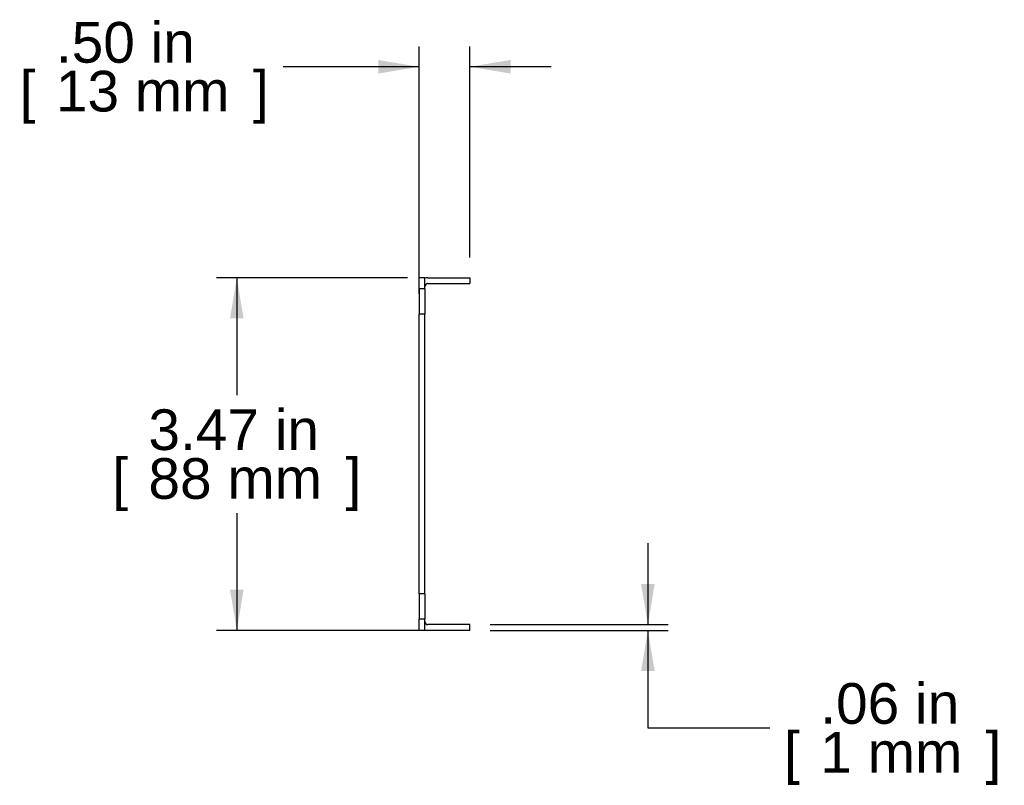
# Model space of a CAD drawing. Header units: inches. Extents: x 0 to 52.8, y -0.2 to 39.5.
# Tile 8 of 10: x 34.5 to 44.2, y 18.8 to 26.3. Entities that reach past the tile are written whole.
import ezdxf
from ezdxf.enums import TextEntityAlignment as Align

# ---------------------------------------------------------------- set-up
doc = ezdxf.new("R2010")
doc.units = ezdxf.units.IN
doc.header["$MEASUREMENT"] = 0
doc.layers.add('COM54342', color=7, linetype='Continuous')
doc.layers.add('Default', color=7, linetype='Continuous')
doc.styles.add('SEACAD_Arial', font='arial.ttf')
doc.dimstyles.new('WEB_SMALL', dxfattribs={"dimtxt": 0.4, "dimasz": 0.4, "dimexe": 0.2, "dimexo": 0.2, "dimgap": 0.2, "dimtad": 0, "dimtih": 1, "dimtoh": 1, "dimzin": 4, "dimdsep": 46, "dimtxsty": 'SEACAD_Arial', "dimblk1": '_SE_FILLED', "dimblk2": '_SE_FILLED', "dimsah": 1, "dimcen": 0.2, "dimadec": 0, "dimazin": 0, "dimtfac": 1, "dimtofl": 0, "dimtmove": 0, "dimatfit": 3, "dimfxl": 1, "dimtolj": 1, "dimtzin": 4, "dimarcsym": 0})

# ---------------------------------------------------------------- blocks, each defined once
blk = doc.blocks.new('SE3')
at = {"layer": 'COM54342', "color": 7, "linetype": 'Continuous'}
for p, q in [((38.5158, 23.7838), (38.4588, 23.7838)), ((38.4588, 23.6748), (38.4588, 23.7838)), ((38.5158, 23.6748), (38.5158, 23.7838)), ((38.5448, 23.7838), (38.9588, 23.7838)), ((38.9588, 23.7838), (38.9588, 23.7268)), ((38.5158, 23.6748), (38.4588, 23.6748)), ((38.4588, 23.6748), (38.4588, 23.4248)), ((38.5158, 23.6748), (38.5158, 23.4248)), ((38.5448, 23.7268), (38.9588, 23.7268)), ((38.4588, 20.6748), (38.4588, 23.4248)), ((38.5158, 23.4248), (38.4588, 23.4248)), ((38.5158, 20.6748), (38.5158, 23.4248)), ((38.5158, 20.6748), (38.4588, 20.6748)), ((38.4588, 20.6748), (38.4588, 20.4248)), ((38.5158, 20.6748), (38.5158, 20.4248)), ((38.4588, 20.3158), (38.4588, 20.4248)), ((38.5158, 20.4248), (38.4588, 20.4248)), ((38.5158, 20.3158), (38.5158, 20.4248)), ((38.9588, 20.3728), (38.5448, 20.3728)), ((38.9588, 20.3158), (38.9588, 20.3728)), ((38.5158, 20.3158), (38.4588, 20.3158)), ((38.9588, 20.3158), (38.5448, 20.3158))]:
    blk.add_line(p, q, dxfattribs=at)
for centre, radius, start, end in [((38.5448, 23.6978), 0.086, 90, 109.70694), ((38.5448, 23.6978), 0.029, 90, 180), ((38.5448, 20.4018), 0.029, 180, 270), ((38.5448, 20.4018), 0.086, 250.29306, 270)]:
    blk.add_arc(centre, radius, start, end, dxfattribs=at)
blk = doc.blocks.new('DMBLK233')
at = {"layer": 'Default', "linetype": 'Continuous', "transparency": 16777216}
for points in [[(38.0588, 25.926), (38.0588, 25.7927), (38.4588, 25.8594)], [(39.3588, 25.926), (38.9588, 25.8594), (39.3588, 25.7927)]]:
    blk.add_hatch(color=7, dxfattribs=at).paths.add_polyline_path(points)
at = {"layer": 'Default', "color": 7, "linetype": 'Continuous', "transparency": 16777216}
for p, q in [((38.4588, 23.6248), (38.4588, 26.0594)), ((38.9588, 23.9838), (38.9588, 26.0594)), ((38.4588, 25.8594), (37.1212, 25.8594)), ((39.7588, 25.8594), (38.9588, 25.8594))]:
    blk.add_line(p, q, dxfattribs=at)
at = {"layer": 'Default', "color": 7, "linetype": 'Continuous', "transparency": 16777216, "style": 'SEACAD_Arial'}
for s, p in [('.50 in', (34.8855, 26.2994)), ('[', (34.529, 25.8194)), ('13 mm', (34.8855, 25.8194)), (']', (36.8247, 25.8194))]:
    blk.add_text(s, height=0.4, dxfattribs=at).set_placement(p, align=Align.TOP_LEFT)
blk = doc.blocks.new('_SE_FILLED')
at = {"color": 0}
blk.add_line((0, 0), (-1, 0), dxfattribs=at)
blk.add_solid([(0, 0), (-1, -0.1665), (-1, 0.1665), (0, 0)], dxfattribs=at)
blk = doc.blocks.new('DMBLK234')
at = {"layer": 'Default', "linetype": 'Continuous', "transparency": 16777216}
for points in [[(40.7769, 20.7728), (40.6436, 20.7728), (40.7103, 20.3728)], [(40.7769, 19.9158), (40.7103, 20.3158), (40.6436, 19.9158)]]:
    blk.add_hatch(color=7, dxfattribs=at).paths.add_polyline_path(points)
at = {"layer": 'Default', "color": 7, "linetype": 'Continuous', "transparency": 16777216}
for p, q in [((40.7103, 21.1728), (40.7103, 20.3728)), ((39.1588, 20.3728), (40.9103, 20.3728)), ((39.1588, 20.3158), (40.9103, 20.3158)), ((40.7103, 20.3158), (40.7103, 19.3572)), ((40.7103, 19.3572), (41.9103, 19.3572))]:
    blk.add_line(p, q, dxfattribs=at)
at = {"layer": 'Default', "color": 7, "linetype": 'Continuous', "transparency": 16777216, "style": 'SEACAD_Arial'}
for s, p in [('.06 in', (42.4068, 19.7972)), ('[', (42.0503, 19.3172)), ('1 mm', (42.4068, 19.3172)), (']', (44.0329, 19.3172))]:
    blk.add_text(s, height=0.4, dxfattribs=at).set_placement(p, align=Align.TOP_LEFT)
blk = doc.blocks.new('DMBLK237')
at = {"layer": 'Default', "linetype": 'Continuous', "transparency": 16777216}
for points in [[(36.5987, 23.3838), (36.732, 23.3838), (36.6653, 23.7838)], [(36.5987, 20.7158), (36.6653, 20.3158), (36.732, 20.7158)]]:
    blk.add_hatch(color=7, dxfattribs=at).paths.add_polyline_path(points)
at = {"layer": 'Default', "color": 7, "linetype": 'Continuous', "transparency": 16777216}
for p, q in [((38.3448, 23.7838), (36.4653, 23.7838)), ((36.6653, 23.7838), (36.6653, 22.6298)), ((36.6653, 21.4698), (36.6653, 20.3158)), ((38.5518, 20.3158), (36.4653, 20.3158))]:
    blk.add_line(p, q, dxfattribs=at)
at = {"layer": 'Default', "color": 7, "linetype": 'Continuous', "transparency": 16777216, "style": 'SEACAD_Arial'}
for s, p in [('3.47 in', (35.7958, 22.4898)), ('[', (35.4392, 22.0098)), ('88 mm', (35.7958, 22.0098)), (']', (37.7349, 22.0098))]:
    blk.add_text(s, height=0.4, dxfattribs=at).set_placement(p, align=Align.TOP_LEFT)

msp = doc.modelspace()

# ---------------------------------------------------------------- block references
at = {"layer": 'Default'}
msp.add_blockref('SE3', (0, 0), dxfattribs=at)

# ---------------------------------------------------------------- dimensions: what is measured, and where the dimension line sits
at = {"layer": 'Default', "color": 7, "linetype": 'Continuous'}
dim = msp.add_linear_dim(base=(38.4588, 25.8594), p1=(38.9588, 23.7838), p2=(38.4588, 23.4248), text='\\A1;<>', dimstyle='WEB_SMALL', override={"dimpost": '\\X'}, dxfattribs=at)
dim.commit()
dim.dimension.update_dxf_attribs({"geometry": 'DMBLK233', "text_midpoint": (37.1212, 25.8594), "dimtype": 160})
for base, p1, p2, angle, picture, middle, dimtype in [((36.6653, 20.3158), (38.5448, 23.7838), (38.7518, 20.3158), 90, 'DMBLK237', (36.6653, 22.0498), 160), ((40.7103, 20.3728), (38.9588, 20.3728), (38.9588, 20.3158), 270, 'DMBLK234', (41.9103, 19.3572), 161)]:
    dim = msp.add_linear_dim(base=base, p1=p1, p2=p2, angle=angle, text='\\A1;<>', dimstyle='WEB_SMALL', override={"dimpost": '\\X'}, dxfattribs=at)
    dim.commit()
    dim.dimension.update_dxf_attribs({"geometry": picture, "text_midpoint": middle, "dimtype": dimtype})

doc.saveas('drawing.dxf')
